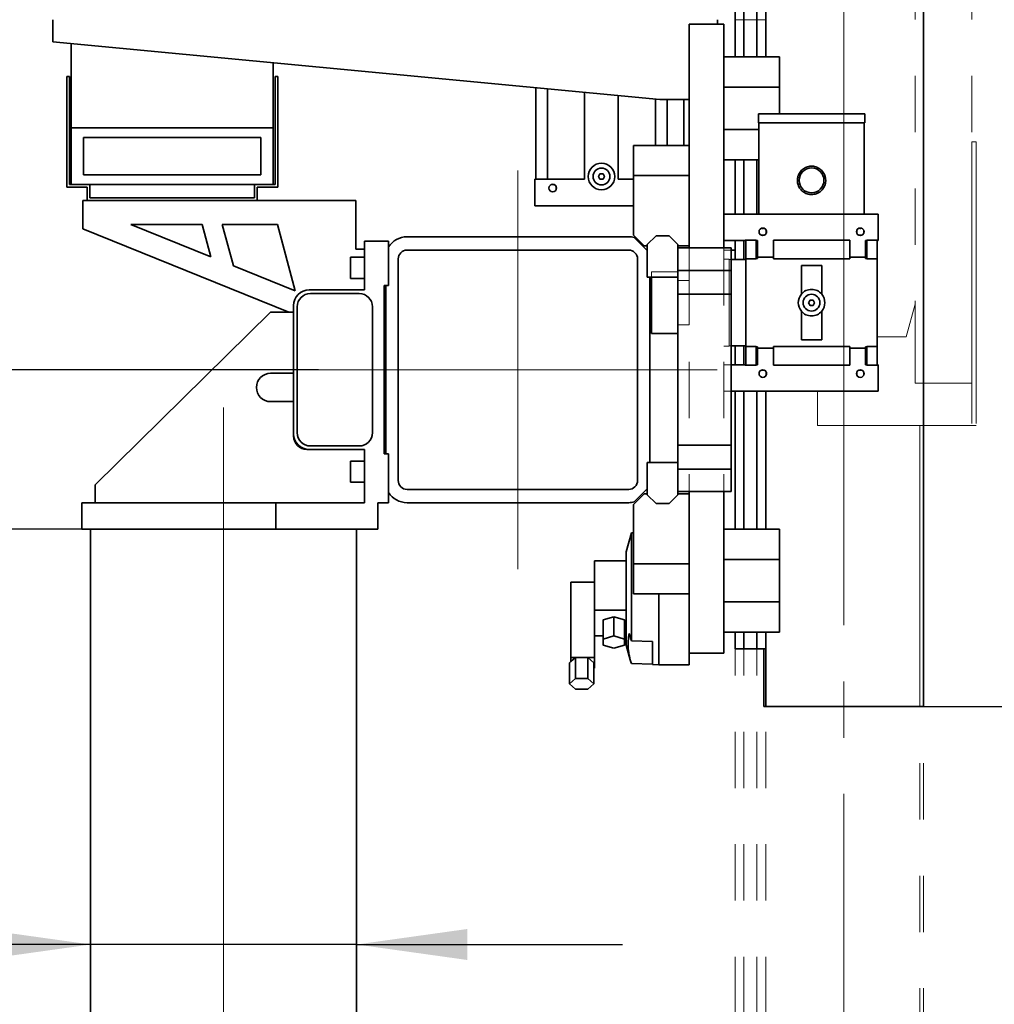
# Model space of a CAD drawing. Header units: millimetres. Extents: x 21 to 401, y 28 to 281.
# Tile 8 of 13: x 260 to 282, y 120 to 142. Entities that reach past the tile are written whole.
import ezdxf

# ---------------------------------------------------------------- set-up
doc = ezdxf.new("R2010")
doc.units = ezdxf.units.MM
for name, pattern in [('SLD-Durchgehend', [0]), ('SLD-Phantom', [12.7, 6.35, -1.27, 1.27, -1.27, 1.27, -1.27]), ('SLD-Punktstrich', [19.05, 15.24, -1.27, 1.27, -1.27])]:
    doc.linetypes.add(name, pattern=pattern)
doc.layers.add('KOPF', color=7, linetype='SLD-Durchgehend')
doc.styles.add('SLDTEXTSTYLE2', font='GIL_____.TTF')
doc.dimstyles.new('SLDDIMSTYLE0', dxfattribs={"dimtxt": 1.75, "dimasz": 2.5, "dimexe": 0, "dimexo": 0.0625, "dimgap": 0.4375, "dimtad": 1, "dimlfac": 50, "dimrnd": 1e-09, "dimzin": 12, "dimdsep": 46, "dimtxsty": 'SLDTEXTSTYLE2', "dimsah": 1, "dimcen": 0.09, "dimadec": 0, "dimazin": 3, "dimtfac": 1, "dimtofl": 0, "dimtmove": 0, "dimatfit": 3, "dimfxl": 1, "dimfrac": 2, "dimtolj": 1, "dimtzin": 12, "dimarcsym": 0})
doc.dimstyles.new('SLDDIMSTYLE3', dxfattribs={"dimtxt": 1.75, "dimasz": 2.5, "dimexe": 0, "dimexo": 0.0625, "dimgap": 0.4375, "dimtad": 1, "dimlfac": 50, "dimrnd": 1e-09, "dimzin": 12, "dimdsep": 46, "dimtxsty": 'SLDTEXTSTYLE2', "dimsah": 1, "dimcen": 0.09, "dimadec": 0, "dimazin": 3, "dimtfac": 1, "dimtmove": 0, "dimatfit": 0, "dimfxl": 1, "dimfrac": 2, "dimtolj": 1, "dimtzin": 12, "dimarcsym": 0})

# ---------------------------------------------------------------- blocks, each defined once
blk = doc.blocks.new('SW_SYMBOL_MOD_BOX')
at = {"layer": 'KOPF', "color": 0}
for p, q in [((200, 200), (200, 800)), ((200, 800), (800, 800)), ((800, 800), (800, 200)), ((200, 200), (800, 200))]:
    blk.add_line(p, q, dxfattribs=at)
blk = doc.blocks.new('_D_16')
at = {"layer": 'KOPF'}
for p, q in [((261.277, 120.977), (249.403, 120.977)), ((267.277, 120.977), (261.277, 120.977)), ((267.277, 120.977), (273.277, 120.977))]:
    blk.add_line(p, q, dxfattribs=at)
for points in [[(261.277, 120.977), (258.777, 121.327), (258.777, 120.627)], [(267.277, 120.977), (269.777, 120.627), (269.777, 121.327)]]:
    blk.add_solid(points, dxfattribs=at)
at = {"layer": 'KOPF', "xscale": 0.0023325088, "yscale": 0.0023325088, "zscale": 0.0023325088, "rotation": 360}
blk.add_blockref('SW_SYMBOL_MOD_BOX', (249.403, 121.269), dxfattribs=at)
at = {"layer": 'KOPF', "insert": (252.046, 123.31), "char_height": 1.75, "attachment_point": 1, "style": 'SLDTEXTSTYLE2'}
blk.add_mtext('300', dxfattribs=at)
blk = doc.blocks.new('_D_21')
at = {"layer": 'KOPF'}
for p, q in [((280.069, 126.348), (295.609, 126.348)), ((294.609, 126.348), (294.609, 100.348)), ((280.069, 100.348), (295.609, 100.348))]:
    blk.add_line(p, q, dxfattribs=at)
for points in [[(294.609, 126.348), (294.259, 123.848), (294.959, 123.848)], [(294.609, 100.348), (294.959, 102.848), (294.259, 102.848)]]:
    blk.add_solid(points, dxfattribs=at)
at = {"layer": 'KOPF', "char_height": 1.75, "attachment_point": 1, "rotation": 90, "style": 'SLDTEXTSTYLE2'}
for s, insert in [('stroke = sz+az', (292.277, 105.755)), ('Hub, course,', (289.34, 106.77))]:
    blk.add_mtext(s, dxfattribs=dict(at, insert=insert))
blk = doc.blocks.new('_D_22')
at = {"layer": 'KOPF'}
for p, q in [((280.069, 167.848), (295.609, 167.848)), ((294.609, 126.348), (294.609, 167.848)), ((280.069, 126.348), (295.609, 126.348))]:
    blk.add_line(p, q, dxfattribs=at)
for points in [[(294.609, 167.848), (294.259, 165.348), (294.959, 165.348)], [(294.609, 126.348), (294.959, 128.848), (294.259, 128.848)]]:
    blk.add_solid(points, dxfattribs=at)
at = {"layer": 'KOPF', "insert": (292.277, 138.106), "char_height": 1.75, "attachment_point": 1, "rotation": 90, "style": 'SLDTEXTSTYLE2'}
blk.add_mtext('Lz=C+sz+az+395', dxfattribs=at)
blk = doc.blocks.new('_D_26')
at = {"layer": 'KOPF'}
for p, q in [((243.677, 133.948), (243.677, 141.192)), ((266.417, 133.948), (242.677, 133.948)), ((243.677, 133.948), (243.677, 130.348)), ((261.077, 130.348), (242.677, 130.348)), ((243.677, 130.348), (243.677, 124.348))]:
    blk.add_line(p, q, dxfattribs=at)
for points in [[(243.677, 133.948), (244.027, 136.448), (243.327, 136.448)], [(243.677, 130.348), (243.327, 127.848), (244.027, 127.848)]]:
    blk.add_solid(points, dxfattribs=at)
at = {"layer": 'KOPF', "insert": (241.345, 137.393), "char_height": 1.75, "attachment_point": 1, "rotation": 90, "style": 'SLDTEXTSTYLE2'}
blk.add_mtext('180', dxfattribs=at)
blk = doc.blocks.new('_D_27')
at = {"layer": 'KOPF'}
for p, q in [((261.077, 130.348), (242.677, 130.348)), ((243.677, 130.348), (243.677, 110.398)), ((261.077, 110.398), (242.677, 110.398))]:
    blk.add_line(p, q, dxfattribs=at)
for points in [[(243.677, 130.348), (243.327, 127.848), (244.027, 127.848)], [(243.677, 110.398), (244.027, 112.898), (243.327, 112.898)]]:
    blk.add_solid(points, dxfattribs=at)
at = {"layer": 'KOPF', "insert": (241.345, 118.776), "char_height": 1.75, "attachment_point": 1, "rotation": 90, "style": 'SLDTEXTSTYLE2'}
blk.add_mtext('Lm', dxfattribs=at)
blk = doc.blocks.new('_D_30')
at = {"layer": 'KOPF'}
for p, q in [((266.417, 133.948), (237.677, 133.948)), ((238.677, 93.898), (238.677, 133.948)), ((256.677, 93.898), (237.677, 93.898))]:
    blk.add_line(p, q, dxfattribs=at)
for points in [[(238.677, 133.948), (238.327, 131.448), (239.027, 131.448)], [(238.677, 93.898), (239.027, 96.398), (238.327, 96.398)]]:
    blk.add_solid(points, dxfattribs=at)
at = {"layer": 'KOPF', "insert": (236.345, 102.487), "char_height": 1.75, "attachment_point": 1, "rotation": 90, "style": 'SLDTEXTSTYLE2'}
blk.add_mtext('Ls = Lm+45+780+180', dxfattribs=at)

msp = doc.modelspace()

# ---------------------------------------------------------------- linework, layer by layer
at = {"color": 7, "linetype": 'SLD-Durchgehend', "lineweight": 35}
for p, q in [((276.31106, 141.00799), (276.31106, 165.10149)), ((276.50906, 141.00799), (276.50906, 165.18655)), ((276.01506, 141.00799), (276.01506, 164.93297)), ((275.81706, 141.00799), (275.81706, 164.78692)), ((280.06906, 158.688), (280.06906, 126.348)), ((260.42306, 141.848), (260.42306, 141.348)), ((275.42306, 141.748), (275.42306, 141.848)), ((274.78306, 141.748), (275.56306, 141.748)), ((274.78306, 141.748), (274.78306, 136.698)), ((275.56306, 141.748), (275.56306, 136.698)), ((260.42306, 141.348), (274.12306, 140.048)), ((260.83706, 141.30871), (260.83706, 139.408)), ((276.82306, 141.00799), (275.56306, 141.00799)), ((276.82306, 141.00799), (276.82306, 140.32848)), ((265.39706, 140.87601), (265.39706, 139.408)), ((260.73706, 140.568), (260.73706, 138.068)), ((260.73706, 140.568), (260.79706, 140.568)), ((260.79706, 138.128), (260.79706, 140.568)), ((265.43706, 140.568), (265.43706, 138.128)), ((265.43706, 140.568), (265.49706, 140.568)), ((265.49706, 138.068), (265.49706, 140.568)), ((271.32306, 138.248), (271.32306, 140.31369)), ((271.58306, 138.248), (271.58306, 140.28902)), ((276.82306, 140.32848), (275.56306, 140.32848)), ((276.82306, 140.32848), (276.82306, 139.7214)), ((272.42306, 138.248), (272.42306, 140.20931)), ((273.18306, 140.13719), (273.18306, 138.248)), ((274.02306, 140.05748), (274.02306, 139.008)), ((274.12306, 140.048), (274.78306, 140.048)), ((274.28306, 139.008), (274.28306, 140.048)), ((274.66306, 140.048), (274.66306, 139.008)), ((276.34306, 139.7214), (276.34306, 139.5214)), ((278.74306, 139.7214), (276.34306, 139.7214)), ((278.74306, 139.5214), (278.74306, 139.7214)), ((260.83706, 139.408), (265.39706, 139.408)), ((260.83706, 138.128), (260.83706, 139.408)), ((265.39706, 139.408), (265.39706, 138.128)), ((276.35306, 139.36751), (275.56306, 139.36751)), ((276.34306, 139.5214), (278.74306, 139.5214)), ((276.35306, 139.5214), (276.35306, 137.4614)), ((278.73306, 137.4614), (278.73306, 139.5214)), ((261.11706, 139.188), (265.11706, 139.188)), ((261.11706, 138.348), (261.11706, 139.188)), ((265.11706, 139.188), (265.11706, 138.348)), ((273.52306, 139.008), (273.52306, 138.32848)), ((273.52306, 139.008), (274.78306, 139.008)), ((276.35306, 138.688), (275.56306, 138.688)), ((275.81706, 137.4614), (275.81706, 138.688)), ((276.01506, 137.4614), (276.01506, 138.688)), ((276.31106, 137.4614), (276.31106, 138.688)), ((265.11706, 138.348), (261.11706, 138.348)), ((271.30306, 138.248), (271.30306, 137.648)), ((271.30306, 138.248), (272.42306, 138.248)), ((272.76842, 138.368), (272.73378, 138.308)), ((272.73378, 138.308), (272.76842, 138.248)), ((272.8377, 138.368), (272.76842, 138.368)), ((272.76842, 138.248), (272.8377, 138.248)), ((272.87235, 138.308), (272.8377, 138.368)), ((272.8377, 138.248), (272.87235, 138.308)), ((273.18306, 138.248), (273.52306, 138.248)), ((273.52306, 138.32848), (273.52306, 136.988)), ((273.52306, 138.32848), (274.78306, 138.32848)), ((260.73706, 138.068), (261.19706, 138.068)), ((261.25706, 138.128), (260.79706, 138.128)), ((261.19706, 138.068), (261.19706, 137.768)), ((261.25706, 137.828), (261.25706, 138.128)), ((264.97706, 138.128), (261.25706, 138.128)), ((264.97706, 138.128), (264.97706, 137.828)), ((265.43706, 138.128), (264.97706, 138.128)), ((265.03706, 138.068), (265.49706, 138.068)), ((265.03706, 137.768), (265.03706, 138.068)), ((271.67434, 138.128), (271.73179, 138.128)), ((271.78306, 138.07672), (271.78306, 138.01927)), ((264.97706, 137.828), (261.25706, 137.828)), ((261.09706, 137.128), (261.09706, 137.768)), ((261.09706, 137.768), (261.19706, 137.768)), ((261.19706, 137.768), (265.03706, 137.768)), ((265.03706, 137.768), (267.25706, 137.768)), ((267.25706, 137.768), (267.25706, 136.668)), ((273.52306, 137.648), (271.30306, 137.648)), ((275.56306, 136.8614), (275.56306, 137.4614)), ((275.56306, 137.4614), (279.04306, 137.4614)), ((279.04306, 136.8714), (279.04306, 137.4614)), ((265.75023, 135.248), (261.09706, 137.128)), ((263.98663, 136.4998), (262.18429, 137.228)), ((262.18429, 137.228), (263.79151, 137.228)), ((263.79151, 137.228), (263.98663, 136.4998)), ((264.49746, 136.29341), (264.24704, 137.228)), ((264.24704, 137.228), (265.48937, 137.228)), ((265.48937, 137.228), (265.89061, 135.73054)), ((273.41706, 136.948), (268.41706, 136.948)), ((273.76306, 136.748), (273.52306, 136.988)), ((273.54325, 136.93181), (273.83706, 136.638)), ((273.83706, 136.772), (274.03506, 136.97)), ((274.03506, 136.97), (274.33106, 136.97)), ((274.33106, 136.97), (274.52906, 136.772)), ((276.47179, 136.9814), (276.41434, 136.9814)), ((276.52306, 137.09012), (276.52306, 137.03267)), ((278.56306, 137.03267), (278.56306, 137.09012)), ((278.67179, 136.9814), (278.61434, 136.9814)), ((267.25706, 136.668), (267.45706, 136.668)), ((267.45706, 136.848), (267.45706, 135.748)), ((267.99706, 136.848), (267.45706, 136.848)), ((267.99706, 136.71929), (267.99706, 136.848)), ((267.99706, 135.848), (267.99706, 136.71929)), ((273.76306, 136.748), (273.83706, 136.748)), ((273.83706, 136.638), (273.83706, 136.772)), ((274.52906, 136.772), (274.52906, 136.038)), ((274.52906, 136.748), (274.78306, 136.748)), ((275.72906, 136.698), (274.52906, 136.698)), ((275.56306, 136.8614), (276.04306, 136.8614)), ((275.72906, 136.698), (275.72906, 136.19034)), ((275.81706, 136.4364), (275.81706, 136.8614)), ((276.01506, 136.4364), (276.01506, 136.8614)), ((276.29306, 136.8714), (276.04306, 136.8714)), ((276.04306, 136.8614), (276.04306, 136.8714)), ((276.04306, 136.8614), (276.06306, 136.8614)), ((276.06306, 136.8614), (276.06306, 136.4514)), ((276.29306, 136.8614), (276.29306, 136.8714)), ((276.29306, 136.8614), (276.32306, 136.8614)), ((276.29306, 136.8614), (276.29306, 136.4614)), ((276.32306, 136.4914), (276.32306, 136.8614)), ((278.40306, 136.8714), (276.68306, 136.8714)), ((276.68306, 136.4914), (276.68306, 136.8714)), ((278.40306, 136.4914), (278.40306, 136.8714)), ((278.79306, 136.8614), (278.76306, 136.8614)), ((278.76306, 136.4914), (278.76306, 136.8614)), ((278.79306, 136.8714), (279.04306, 136.8714)), ((278.79306, 136.8614), (278.79306, 136.8714)), ((278.79306, 136.8614), (278.79306, 136.4614)), ((279.02306, 136.8614), (279.04306, 136.8614)), ((279.02306, 136.8614), (279.02306, 136.4514)), ((279.04306, 136.8714), (279.04306, 136.8614)), ((267.45706, 136.488), (267.13706, 136.488)), ((267.13706, 136.008), (267.13706, 136.488)), ((268.21706, 136.448), (268.21706, 131.448)), ((273.41706, 136.648), (268.41706, 136.648)), ((273.61706, 131.448), (273.61706, 136.448)), ((273.83706, 136.638), (273.83706, 136.038)), ((275.81706, 136.648), (275.72906, 136.648)), ((276.06306, 136.4364), (275.72906, 136.4364)), ((276.29306, 136.4514), (276.06306, 136.4514)), ((276.06306, 136.4514), (276.06306, 134.4714)), ((276.29306, 136.4614), (276.32306, 136.4614)), ((276.29306, 136.4514), (276.29306, 136.4614)), ((276.68306, 136.4914), (276.32306, 136.4914)), ((276.32306, 136.4614), (276.32306, 136.4914)), ((276.68306, 136.4514), (276.68306, 136.4914)), ((278.40306, 136.4514), (276.68306, 136.4514)), ((278.76306, 136.4914), (278.40306, 136.4914)), ((278.40306, 136.4514), (278.40306, 136.4914)), ((278.76306, 136.4914), (278.76306, 136.4614)), ((278.79306, 136.4614), (278.76306, 136.4614)), ((278.79306, 136.4614), (278.79306, 136.4514)), ((278.79306, 136.4514), (279.02306, 136.4514)), ((279.02306, 134.4714), (279.02306, 136.4514)), ((265.89061, 135.73054), (264.49746, 136.29341)), ((277.31306, 136.3014), (277.77306, 136.3014)), ((277.31306, 135.65401), (277.31306, 136.3014)), ((277.77306, 136.3014), (277.77306, 135.65401)), ((267.13706, 136.008), (267.45706, 136.008)), ((273.83706, 136.038), (273.89706, 136.038)), ((273.89706, 136.038), (273.89706, 131.858)), ((274.52906, 136.038), (273.89706, 136.038)), ((273.93306, 136.038), (273.93306, 134.76477)), ((275.72906, 136.19034), (274.52906, 136.19034)), ((274.52906, 136.038), (274.52906, 135.65034)), ((275.72906, 136.19034), (275.72906, 135.65034)), ((267.89706, 135.848), (267.93706, 135.848)), ((267.89706, 132.048), (267.89706, 135.848)), ((267.93706, 132.048), (267.93706, 135.848)), ((267.93706, 135.848), (267.99706, 135.848)), ((267.45706, 135.748), (266.20706, 135.748)), ((267.33706, 135.668), (266.23706, 135.668)), ((275.72906, 135.65034), (274.52906, 135.65034)), ((274.52906, 135.65034), (274.52906, 132.24565)), ((275.72906, 135.65034), (275.72906, 132.24565)), ((265.85706, 135.398), (265.85706, 132.498)), ((265.93706, 135.368), (265.93706, 132.528)), ((267.63706, 132.528), (267.63706, 135.368)), ((277.50842, 135.5214), (277.47378, 135.4614)), ((277.47378, 135.4614), (277.50842, 135.4014)), ((277.5777, 135.5214), (277.50842, 135.5214)), ((277.50842, 135.4014), (277.5777, 135.4014)), ((277.61234, 135.4614), (277.5777, 135.5214)), ((277.5777, 135.4014), (277.61234, 135.4614)), ((265.33706, 135.248), (261.37706, 131.348)), ((265.85706, 135.248), (265.33706, 135.248)), ((277.31306, 134.6214), (277.31306, 135.26878)), ((277.77306, 135.26878), (277.77306, 134.6214)), ((273.93306, 134.76477), (274.52906, 134.76477)), ((275.72906, 134.4864), (276.06306, 134.4864)), ((275.81706, 134.0614), (275.81706, 134.4864)), ((276.01506, 134.0614), (276.01506, 134.4864)), ((276.06306, 134.4714), (276.29306, 134.4714)), ((276.06306, 134.4714), (276.06306, 134.0614)), ((276.29306, 134.4614), (276.29306, 134.4714)), ((276.29306, 134.4614), (276.32306, 134.4614)), ((276.29306, 134.4614), (276.29306, 134.0614)), ((276.32306, 134.4314), (276.32306, 134.4614)), ((276.68306, 134.4714), (278.40306, 134.4714)), ((276.68306, 134.4314), (276.68306, 134.4714)), ((277.77306, 134.6214), (277.31306, 134.6214)), ((278.40306, 134.4314), (278.40306, 134.4714)), ((278.79306, 134.4614), (278.76306, 134.4614)), ((278.76306, 134.4614), (278.76306, 134.4314)), ((279.02306, 134.4714), (278.79306, 134.4714)), ((278.79306, 134.4714), (278.79306, 134.4614)), ((278.79306, 134.4614), (278.79306, 134.0614)), ((279.02306, 134.4714), (279.02306, 134.0614)), ((276.32306, 134.0614), (276.32306, 134.4314)), ((276.32306, 134.4314), (276.68306, 134.4314)), ((276.68306, 134.0514), (276.68306, 134.4314)), ((278.40306, 134.0514), (278.40306, 134.4314)), ((278.40306, 134.4314), (278.76306, 134.4314)), ((278.76306, 134.0614), (278.76306, 134.4314)), ((275.72906, 134.0614), (276.04306, 134.0614)), ((276.04306, 134.0514), (276.04306, 134.0614)), ((276.06306, 134.0614), (276.04306, 134.0614)), ((276.29306, 134.0514), (276.04306, 134.0514)), ((276.29306, 134.0514), (276.29306, 134.0614)), ((276.29306, 134.0614), (276.32306, 134.0614)), ((278.40306, 134.0514), (276.68306, 134.0514)), ((278.79306, 134.0614), (278.76306, 134.0614)), ((278.79306, 134.0514), (278.79306, 134.0614)), ((278.79306, 134.0514), (279.04306, 134.0514)), ((279.04306, 134.0614), (279.02306, 134.0614)), ((279.04306, 134.0614), (279.04306, 134.0514)), ((279.04306, 133.4614), (279.04306, 134.0514)), ((265.33706, 133.868), (265.85706, 133.868)), ((276.41434, 133.9414), (276.47179, 133.9414)), ((276.52306, 133.89012), (276.52306, 133.83267)), ((278.56306, 133.83267), (278.56306, 133.89012)), ((278.61434, 133.9414), (278.67179, 133.9414)), ((275.72906, 133.4614), (279.04306, 133.4614)), ((275.81706, 130.348), (275.81706, 133.4614)), ((276.01506, 130.348), (276.01506, 133.4614)), ((276.31106, 130.348), (276.31106, 133.4614)), ((276.50906, 130.348), (276.50906, 133.4614)), ((265.85706, 133.228), (265.33706, 133.228)), ((265.85706, 132.448), (265.85706, 132.498)), ((266.23706, 132.228), (267.33706, 132.228)), ((275.72906, 132.24565), (274.52906, 132.24565)), ((274.52906, 132.24565), (274.52906, 131.858)), ((275.72906, 132.24565), (275.72906, 131.70565)), ((266.20706, 132.148), (266.15706, 132.148)), ((266.20706, 132.148), (267.45706, 132.148)), ((267.45706, 132.148), (267.45706, 130.948)), ((267.93706, 132.048), (267.89706, 132.048)), ((267.99706, 132.048), (267.93706, 132.048)), ((267.99706, 131.1767), (267.99706, 132.048)), ((267.45706, 131.888), (267.13706, 131.888)), ((267.13706, 131.408), (267.13706, 131.888)), ((273.89706, 131.858), (273.83706, 131.858)), ((273.83706, 131.858), (273.83706, 131.258)), ((274.52906, 131.858), (273.89706, 131.858)), ((274.52906, 131.124), (274.52906, 131.858)), ((275.72906, 131.70565), (274.52906, 131.70565)), ((275.72906, 131.70565), (275.72906, 131.198)), ((261.37706, 131.348), (261.37706, 130.948)), ((267.13706, 131.408), (267.45706, 131.408)), ((267.99706, 130.948), (267.99706, 131.1767)), ((268.41706, 131.248), (273.41706, 131.248)), ((273.52306, 130.908), (273.76306, 131.148)), ((273.83706, 131.258), (273.54325, 130.96418)), ((273.76306, 131.148), (273.83706, 131.148)), ((273.83706, 131.258), (273.83706, 131.124)), ((273.83706, 131.124), (274.03506, 130.926)), ((274.33106, 130.926), (274.52906, 131.124)), ((275.72906, 131.198), (274.52906, 131.198)), ((274.52906, 131.148), (274.78306, 131.148)), ((274.78306, 131.198), (274.78306, 127.548)), ((275.56306, 131.198), (275.56306, 127.548)), ((261.07706, 130.348), (261.07706, 130.948)), ((261.07706, 130.948), (265.45706, 130.948)), ((267.45706, 130.948), (265.45706, 130.948)), ((265.45706, 130.348), (265.45706, 130.948)), ((267.75706, 130.948), (267.99706, 130.948)), ((267.75706, 130.348), (267.75706, 130.948)), ((268.41706, 130.948), (273.41706, 130.948)), ((273.52306, 129.56751), (273.52306, 130.908)), ((274.03506, 130.926), (274.33106, 130.926)), ((265.45706, 130.348), (261.07706, 130.348)), ((261.27706, 130.348), (261.27706, 110.398)), ((265.45706, 130.348), (267.75706, 130.348)), ((267.27706, 130.348), (267.27706, 110.398)), ((273.47724, 130.26631), (273.36306, 129.8402)), ((273.52306, 130.26791), (273.47724, 130.26631)), ((273.47724, 127.83319), (273.47724, 130.26631)), ((276.82306, 130.348), (275.56306, 130.348)), ((276.82306, 130.348), (276.82306, 129.66848)), ((273.36306, 128.2619), (273.36306, 129.8402)), ((272.64306, 129.63225), (273.36306, 129.63225)), ((272.64306, 128.52374), (272.64306, 129.63225)), ((273.52306, 129.56751), (274.78306, 129.56751)), ((273.52306, 128.888), (273.52306, 129.56751)), ((276.82306, 129.66848), (275.56306, 129.66848)), ((276.82306, 129.66848), (276.82306, 128.70751)), ((272.11306, 127.4558), (272.11306, 129.15148)), ((272.11306, 129.15148), (272.64306, 129.15148)), ((273.52306, 128.888), (274.78306, 128.888)), ((274.09826, 128.038), (274.09826, 128.888)), ((276.82306, 128.70751), (275.56306, 128.70751)), ((276.82306, 128.70751), (276.82306, 128.028)), ((272.64306, 128.52374), (273.36306, 128.52374)), ((272.64306, 128.35474), (272.64306, 128.52374)), ((272.64306, 127.4558), (272.64306, 128.35474)), ((273.08306, 128.3723), (272.84306, 128.30302)), ((272.84306, 127.87001), (272.84306, 128.30302)), ((273.08306, 127.93929), (273.08306, 128.3723)), ((273.32306, 128.30302), (273.08306, 128.3723)), ((273.32306, 127.87001), (273.32306, 128.30302)), ((273.36306, 127.7358), (273.36306, 128.2619)), ((273.42946, 127.99877), (273.47724, 127.83319)), ((274.09826, 127.288), (274.09826, 128.038)), ((276.82306, 128.028), (275.56306, 128.028)), ((275.81706, 127.648), (275.81706, 128.028)), ((276.01506, 127.648), (276.01506, 128.028)), ((276.31106, 127.648), (276.31106, 128.028)), ((276.50906, 127.648), (276.50906, 128.028)), ((272.64306, 127.94374), (272.84306, 127.94374)), ((273.08306, 127.93929), (272.84306, 127.87001)), ((272.84306, 127.87001), (272.84306, 127.73144)), ((273.32306, 127.87001), (273.08306, 127.93929)), ((273.32306, 127.94374), (273.36306, 127.94374)), ((273.32306, 127.73144), (273.32306, 127.87001)), ((273.47724, 127.83319), (273.95306, 127.81791)), ((273.95306, 127.81791), (273.95306, 127.29307)), ((272.84306, 127.73144), (273.08306, 127.66216)), ((273.08306, 127.66216), (273.32306, 127.73144)), ((273.36306, 127.7358), (273.45255, 127.40184)), ((274.78306, 127.288), (274.78306, 127.548)), ((274.78306, 127.548), (275.56306, 127.548)), ((275.81706, 127.648), (276.01506, 127.648)), ((276.31106, 127.648), (276.01506, 127.648)), ((276.50906, 127.648), (276.31106, 127.648)), ((276.46906, 127.648), (276.46906, 126.348)), ((276.50906, 127.648), (276.50906, 126.348)), ((272.11306, 127.36523), (272.07793, 127.3348)), ((272.07793, 126.86195), (272.07793, 127.3348)), ((272.11306, 127.4558), (272.64306, 127.4558)), ((272.11306, 127.36523), (272.11306, 127.4558)), ((272.2165, 127.4548), (272.11306, 127.36523)), ((272.2165, 126.98195), (272.2165, 127.4548)), ((272.49363, 127.4548), (272.2165, 127.4548)), ((272.49363, 126.98195), (272.49363, 127.4548)), ((272.63219, 127.3348), (272.49363, 127.4548)), ((272.63219, 126.86195), (272.63219, 127.3348)), ((272.64306, 127.2138), (272.64306, 127.4558)), ((272.63219, 127.2138), (272.64306, 127.2138)), ((273.95306, 127.303), (273.47724, 127.31708)), ((273.95306, 127.29307), (274.09826, 127.288)), ((274.09826, 127.288), (274.78306, 127.288)), ((272.2165, 126.98195), (272.07793, 126.86195)), ((272.49363, 126.98195), (272.2165, 126.98195)), ((272.63219, 126.86195), (272.49363, 126.98195)), ((272.07793, 126.86195), (272.2165, 126.74195)), ((272.2165, 126.74195), (272.49363, 126.74195)), ((272.49363, 126.74195), (272.63219, 126.86195)), ((276.46906, 126.348), (276.50906, 126.348)), ((276.50906, 126.348), (279.98906, 126.348)), ((279.98906, 126.348), (280.06906, 126.348))]:
    msp.add_line(p, q, dxfattribs=at)
at = {"color": 7, "linetype": 'SLD-Phantom', "lineweight": 18}
for p, q in [((279.87906, 148.2), (279.87906, 133.648)), ((281.15906, 148.2), (281.15906, 139.088)), ((260.42306, 141.848), (260.42306, 141.348)), ((275.42306, 141.748), (275.42306, 141.848)), ((275.81706, 141.00799), (275.81706, 141.8478)), ((275.81706, 141.8478), (276.01506, 141.8478)), ((276.01506, 141.00799), (276.01506, 141.8478)), ((276.31106, 141.8478), (276.01506, 141.8478)), ((276.31106, 141.00799), (276.31106, 141.8478)), ((276.50906, 141.8478), (276.31106, 141.8478)), ((276.46906, 141.848), (276.46906, 141.8478)), ((276.50906, 141.848), (276.50906, 141.8478)), ((276.50906, 141.00799), (276.50906, 141.8478)), ((274.78306, 141.748), (275.56306, 141.748)), ((274.78306, 141.748), (274.78306, 127.548)), ((275.56306, 141.748), (275.56306, 127.548)), ((260.42306, 141.348), (274.12306, 140.048)), ((260.83706, 141.30871), (260.83706, 139.408)), ((276.82306, 141.00799), (275.56306, 141.00799)), ((276.82306, 141.00799), (276.82306, 140.32848)), ((265.39706, 140.87601), (265.39706, 139.408)), ((271.32306, 138.248), (271.32306, 140.31369)), ((271.58306, 138.248), (271.58306, 140.28902)), ((276.82306, 140.32848), (275.56306, 140.32848)), ((276.82306, 140.32848), (276.82306, 139.7214)), ((272.42306, 138.248), (272.42306, 140.20931)), ((273.18306, 140.13719), (273.18306, 138.248)), ((274.02306, 140.05748), (274.02306, 139.008)), ((274.12306, 140.048), (274.78306, 140.048)), ((274.28306, 139.008), (274.28306, 140.048)), ((274.66306, 140.048), (274.66306, 139.008)), ((276.34306, 139.7214), (276.34306, 139.5214)), ((278.74306, 139.7214), (276.34306, 139.7214)), ((278.74306, 139.5214), (278.74306, 139.7214)), ((260.83706, 138.128), (260.83706, 139.408)), ((260.83706, 139.408), (265.39706, 139.408)), ((265.39706, 139.408), (265.39706, 138.128)), ((276.35306, 139.36751), (275.56306, 139.36751)), ((276.34306, 139.5214), (278.74306, 139.5214)), ((276.35306, 139.5214), (276.35306, 137.4614)), ((278.73306, 137.4614), (278.73306, 139.5214)), ((261.11706, 139.188), (265.11706, 139.188)), ((261.11706, 138.348), (261.11706, 139.188)), ((265.11706, 139.188), (265.11706, 138.348)), ((273.52306, 139.008), (274.78306, 139.008)), ((273.52306, 139.008), (273.52306, 138.32848)), ((281.15906, 139.088), (281.15906, 132.688)), ((281.25906, 139.088), (281.15906, 139.088)), ((281.25906, 139.088), (281.25906, 132.688)), ((276.35306, 138.688), (275.56306, 138.688)), ((275.81706, 137.4614), (275.81706, 138.688)), ((276.01506, 137.4614), (276.01506, 138.688)), ((276.31106, 137.4614), (276.31106, 138.688)), ((265.11706, 138.348), (261.11706, 138.348)), ((271.30306, 138.248), (271.30306, 137.648)), ((271.30306, 138.248), (272.42306, 138.248)), ((272.76842, 138.368), (272.73378, 138.308)), ((272.73378, 138.308), (272.76842, 138.248)), ((272.8377, 138.368), (272.76842, 138.368)), ((272.76842, 138.248), (272.8377, 138.248)), ((272.87235, 138.308), (272.8377, 138.368)), ((272.8377, 138.248), (272.87235, 138.308)), ((273.18306, 138.248), (273.52306, 138.248)), ((273.52306, 138.32848), (274.78306, 138.32848)), ((273.52306, 138.32848), (273.52306, 136.988)), ((265.39706, 138.128), (260.83706, 138.128)), ((271.67434, 138.128), (271.73179, 138.128)), ((271.78306, 138.07672), (271.78306, 138.01927)), ((273.52306, 137.648), (271.30306, 137.648)), ((275.56306, 136.8614), (275.56306, 137.4614)), ((275.56306, 137.4614), (279.04306, 137.4614)), ((279.04306, 136.8714), (279.04306, 137.4614)), ((273.76306, 136.748), (273.52306, 136.988)), ((274.03506, 136.97), (273.83706, 136.772)), ((274.33106, 136.97), (274.03506, 136.97)), ((274.52906, 136.772), (274.33106, 136.97)), ((276.47179, 136.9814), (276.41434, 136.9814)), ((276.52306, 137.09012), (276.52306, 137.03267)), ((278.56306, 137.03267), (278.56306, 137.09012)), ((278.67179, 136.9814), (278.61434, 136.9814)), ((273.76306, 136.748), (273.83706, 136.748)), ((273.83706, 136.772), (273.83706, 136.748)), ((274.52906, 136.748), (274.52906, 136.772)), ((274.52906, 136.748), (274.78306, 136.748)), ((275.56306, 136.8614), (276.04306, 136.8614)), ((275.81706, 136.4364), (275.81706, 136.8614)), ((276.01506, 136.4364), (276.01506, 136.8614)), ((276.29306, 136.8714), (276.04306, 136.8714)), ((276.04306, 136.8614), (276.04306, 136.8714)), ((276.04306, 136.8614), (276.06306, 136.8614)), ((276.06306, 136.8614), (276.06306, 136.4514)), ((276.29306, 136.8614), (276.29306, 136.8714)), ((276.29306, 136.8614), (276.32306, 136.8614)), ((276.29306, 136.8614), (276.29306, 136.4614)), ((276.32306, 136.4914), (276.32306, 136.8614)), ((278.40306, 136.8714), (276.68306, 136.8714)), ((276.68306, 136.4914), (276.68306, 136.8714)), ((278.40306, 136.4914), (278.40306, 136.8714)), ((278.76306, 136.4914), (278.76306, 136.8614)), ((278.79306, 136.8614), (278.76306, 136.8614)), ((278.79306, 136.8714), (279.04306, 136.8714)), ((278.79306, 136.8614), (278.79306, 136.8714)), ((278.79306, 136.8614), (278.79306, 136.4614)), ((279.02306, 136.8614), (279.04306, 136.8614)), ((279.02306, 136.8614), (279.02306, 136.4514)), ((279.04306, 136.8714), (279.04306, 136.8614)), ((275.81706, 136.648), (275.56306, 136.648)), ((275.68306, 136.4414), (275.56306, 136.4414)), ((275.68306, 134.4814), (275.68306, 136.4414)), ((276.06306, 136.4364), (275.68306, 136.4364)), ((276.06306, 136.4514), (276.06306, 134.4714)), ((276.29306, 136.4514), (276.06306, 136.4514)), ((276.29306, 136.4614), (276.32306, 136.4614)), ((276.29306, 136.4514), (276.29306, 136.4614)), ((276.68306, 136.4914), (276.32306, 136.4914)), ((276.32306, 136.4614), (276.32306, 136.4914)), ((276.68306, 136.4514), (276.68306, 136.4914)), ((278.40306, 136.4514), (276.68306, 136.4514)), ((278.76306, 136.4914), (278.40306, 136.4914)), ((278.40306, 136.4514), (278.40306, 136.4914)), ((278.76306, 136.4914), (278.76306, 136.4614)), ((278.79306, 136.4614), (278.76306, 136.4614)), ((278.79306, 136.4614), (278.79306, 136.4514)), ((278.79306, 136.4514), (279.02306, 136.4514)), ((279.02306, 134.4714), (279.02306, 136.4514)), ((277.31306, 136.3014), (277.77306, 136.3014)), ((277.31306, 135.65401), (277.31306, 136.3014)), ((277.77306, 136.3014), (277.77306, 135.65401)), ((274.53306, 136.15802), (273.93306, 136.15802)), ((273.93306, 136.15802), (273.93306, 134.76477)), ((274.53306, 136.15802), (274.53306, 134.76477)), ((274.78304, 135.9614), (274.53306, 135.9614)), ((274.78304, 134.9614), (274.78304, 135.9614)), ((274.78306, 135.96139), (274.78304, 135.96139)), ((277.50842, 135.5214), (277.47378, 135.4614)), ((277.47378, 135.4614), (277.50842, 135.4014)), ((277.5777, 135.5214), (277.50842, 135.5214)), ((277.50842, 135.4014), (277.5777, 135.4014)), ((277.61234, 135.4614), (277.5777, 135.5214)), ((277.5777, 135.4014), (277.61234, 135.4614)), ((279.87906, 135.43059), (279.68009, 134.688)), ((277.31306, 134.6214), (277.31306, 135.26878)), ((277.77306, 135.26878), (277.77306, 134.6214)), ((274.53306, 134.9614), (274.78304, 134.9614)), ((274.78304, 134.96141), (274.78306, 134.96141)), ((273.93306, 134.76477), (274.53306, 134.76477)), ((279.68009, 134.688), (279.02306, 134.688)), ((275.56306, 134.4814), (275.68306, 134.4814)), ((275.68306, 134.4864), (276.06306, 134.4864)), ((275.81706, 134.0614), (275.81706, 134.4864)), ((276.01506, 134.0614), (276.01506, 134.4864)), ((276.06306, 134.4714), (276.29306, 134.4714)), ((276.06306, 134.4714), (276.06306, 134.0614)), ((276.29306, 134.4614), (276.29306, 134.4714)), ((276.29306, 134.4614), (276.32306, 134.4614)), ((276.29306, 134.4614), (276.29306, 134.0614)), ((276.32306, 134.4314), (276.32306, 134.4614)), ((276.68306, 134.4714), (278.40306, 134.4714)), ((276.68306, 134.4314), (276.68306, 134.4714)), ((277.77306, 134.6214), (277.31306, 134.6214)), ((278.40306, 134.4314), (278.40306, 134.4714)), ((278.79306, 134.4614), (278.76306, 134.4614)), ((278.76306, 134.4614), (278.76306, 134.4314)), ((279.02306, 134.4714), (278.79306, 134.4714)), ((278.79306, 134.4714), (278.79306, 134.4614)), ((278.79306, 134.4614), (278.79306, 134.0614)), ((279.02306, 134.4714), (279.02306, 134.0614)), ((276.32306, 134.4314), (276.68306, 134.4314)), ((276.32306, 134.0614), (276.32306, 134.4314)), ((276.68306, 134.0514), (276.68306, 134.4314)), ((278.40306, 134.0514), (278.40306, 134.4314)), ((278.40306, 134.4314), (278.76306, 134.4314)), ((278.76306, 134.0614), (278.76306, 134.4314)), ((275.56306, 133.4614), (275.56306, 134.0614)), ((275.56306, 134.0614), (276.04306, 134.0614)), ((276.04306, 134.0514), (276.04306, 134.0614)), ((276.06306, 134.0614), (276.04306, 134.0614)), ((276.29306, 134.0514), (276.04306, 134.0514)), ((276.29306, 134.0614), (276.32306, 134.0614)), ((276.29306, 134.0514), (276.29306, 134.0614)), ((278.40306, 134.0514), (276.68306, 134.0514)), ((278.79306, 134.0614), (278.76306, 134.0614)), ((278.79306, 134.0514), (278.79306, 134.0614)), ((278.79306, 134.0514), (279.04306, 134.0514)), ((279.04306, 134.0614), (279.02306, 134.0614)), ((279.04306, 134.0614), (279.04306, 134.0514)), ((279.04306, 133.4614), (279.04306, 134.0514)), ((276.41434, 133.9414), (276.47179, 133.9414)), ((276.52306, 133.89012), (276.52306, 133.83267)), ((278.56306, 133.83267), (278.56306, 133.89012)), ((278.61434, 133.9414), (278.67179, 133.9414)), ((281.15906, 133.648), (279.87906, 133.648)), ((275.56306, 133.4614), (279.04306, 133.4614)), ((275.81706, 130.348), (275.81706, 133.4614)), ((276.01506, 130.348), (276.01506, 133.4614)), ((276.31106, 130.348), (276.31106, 133.4614)), ((276.50906, 130.348), (276.50906, 133.4614)), ((277.67906, 133.4614), (277.67906, 132.688)), ((281.15906, 132.688), (277.67906, 132.688)), ((280.06906, 132.688), (280.06906, 100.348)), ((281.25906, 132.688), (281.15906, 132.688)), ((273.52306, 130.908), (273.76306, 131.148)), ((273.76306, 131.148), (273.83706, 131.148)), ((273.83706, 131.148), (273.83706, 131.124)), ((273.83706, 131.124), (274.03506, 130.926)), ((274.33106, 130.926), (274.52906, 131.124)), ((274.52906, 131.124), (274.52906, 131.148)), ((274.52906, 131.148), (274.78306, 131.148)), ((273.52306, 129.56751), (273.52306, 130.908)), ((274.03506, 130.926), (274.33106, 130.926)), ((276.82306, 130.348), (275.56306, 130.348)), ((276.82306, 130.348), (276.82306, 129.66848)), ((273.52306, 129.56751), (274.78306, 129.56751)), ((273.52306, 128.888), (273.52306, 129.56751)), ((276.82306, 129.66848), (275.56306, 129.66848)), ((276.82306, 129.66848), (276.82306, 128.70751)), ((273.52306, 128.888), (274.78306, 128.888)), ((276.82306, 128.70751), (275.56306, 128.70751)), ((276.82306, 128.70751), (276.82306, 128.028)), ((276.82306, 128.028), (275.56306, 128.028)), ((275.81706, 101.648), (275.81706, 128.028)), ((276.01506, 101.648), (276.01506, 128.028)), ((276.31106, 101.648), (276.31106, 128.028)), ((276.50906, 101.648), (276.50906, 128.028)), ((274.78306, 127.548), (275.56306, 127.548))]:
    msp.add_line(p, q, dxfattribs=at)
at = {"color": 8, "linetype": 'SLD-Phantom', "lineweight": 18}
msp.add_line((279.98906, 132.688), (279.98906, 100.348), dxfattribs=at)
at = {"color": 7, "linetype": 'SLD-Durchgehend', "lineweight": 35}
for centre, radius in [((272.80306, 138.308), 0.3), ((272.80306, 138.308), 0.19), ((277.54306, 138.2214), 0.28), ((271.70306, 138.048), 0.085), ((276.44306, 137.0614), 0.085), ((278.64306, 137.0614), 0.085), ((277.54306, 135.4614), 0.19), ((276.44306, 133.8614), 0.085), ((278.64306, 133.8614), 0.085)]:
    msp.add_circle(centre, radius, dxfattribs=at)
at = {"color": 7, "linetype": 'SLD-Phantom', "lineweight": 18}
for centre, radius in [((272.80306, 138.308), 0.3), ((272.80306, 138.308), 0.19), ((277.54306, 138.2214), 0.28), ((271.70306, 138.048), 0.085), ((276.44306, 137.0614), 0.085), ((278.64306, 137.0614), 0.085), ((277.54306, 135.4614), 0.19), ((276.44306, 133.8614), 0.085), ((278.64306, 133.8614), 0.085)]:
    msp.add_circle(centre, radius, dxfattribs=at)
at = {"color": 7, "linetype": 'SLD-Durchgehend', "lineweight": 35}
for centre, radius, start, end in [((268.41706, 136.448), 0.5, 90, 147.14012), ((273.41706, 136.448), 0.5, 75.382264, 90), ((268.41706, 136.448), 0.2, 90, 180), ((273.41706, 136.448), 0.2, 0, 90), ((266.20706, 135.398), 0.35, 90, 180), ((266.23706, 135.368), 0.3, 90, 180), ((267.33706, 135.368), 0.3, 0, 90), ((277.54306, 135.4614), 0.3, 140.055495, 219.944505), ((277.54306, 135.4614), 0.3, 39.944505, 140.055495), ((277.54306, 135.4614), 0.3, 320.055495, 39.944505), ((277.54306, 135.4614), 0.3, 219.944505, 320.055495), ((265.33706, 133.548), 0.32, 90, 270), ((266.20706, 132.498), 0.35, 180, 270), ((266.15706, 132.448), 0.3, 180, 270), ((266.23706, 132.528), 0.3, 180, 270), ((267.33706, 132.528), 0.3, 270, 0), ((268.41706, 131.448), 0.2, 180, 270), ((273.41706, 131.448), 0.2, 270, 0), ((268.41706, 131.448), 0.5, 212.85988, 270), ((273.41706, 131.448), 0.5, 270, 284.617736)]:
    msp.add_arc(centre, radius, start, end, dxfattribs=at)
at = {"color": 7, "linetype": 'SLD-Phantom', "lineweight": 18}
for start, end in [(140.055495, 219.944505), (39.944505, 140.055495), (320.055495, 39.944505), (219.944505, 320.055495)]:
    msp.add_arc((277.54306, 135.4614), 0.3, start, end, dxfattribs=at)
at = {"color": 7, "linetype": 'SLD-Durchgehend', "lineweight": 35}
for points, knots in [([(277.22306, 138.2214), (277.22392, 138.20377), (277.22565, 138.16852), (277.23905, 138.11718), (277.26014, 138.06889), (277.28898, 138.02443), (277.32505, 137.98518), (277.36764, 137.95191), (277.41568, 137.92622), (277.46737, 137.90886), (277.52097, 137.90072), (277.57435, 137.90143), (277.62631, 137.91101), (277.6757, 137.92858), (277.7215, 137.9541), (277.76311, 137.98699), (277.79894, 138.02681), (277.82814, 138.07262), (277.84913, 138.12303), (277.86139, 138.17597), (277.86436, 138.22975), (277.8587, 138.28238), (277.84446, 138.33287), (277.82246, 138.38035), (277.79276, 138.42375), (277.75588, 138.46241), (277.71251, 138.4946), (277.66393, 138.51939), (277.61177, 138.53544), (277.55824, 138.54257), (277.50485, 138.5405), (277.45322, 138.53005), (277.40431, 138.51125), (277.35884, 138.48485), (277.31812, 138.45099), (277.28289, 138.41033), (277.2548, 138.36381), (277.23588, 138.31546), (277.22502, 138.2675), (277.22372, 138.23676), (277.22306, 138.2214)], [0, 0, 0, 0, 0.02617894, 0.0523608, 0.07850999, 0.10466301, 0.13141787, 0.15817225, 0.18536432, 0.21255157, 0.2391046, 0.2656562, 0.29152472, 0.31739669, 0.34352916, 0.36966454, 0.3966185, 0.42357018, 0.45069398, 0.4778129, 0.50410584, 0.53039919, 0.55617501, 0.5819549, 0.6083114, 0.63466932, 0.66180624, 0.68893928, 0.71586426, 0.74278583, 0.76886552, 0.79494707, 0.8208419, 0.84674066, 0.87334265, 0.89994504, 0.92714181, 0.95433389, 0.97716773, 1, 1, 1, 1]), ([(271.67434, 138.128), (271.68134, 138.12671), (271.69552, 138.1241), (271.71574, 138.1246), (271.72729, 138.12704), (271.73179, 138.128)], [0, 0, 0, 0, 0.37353724, 0.75647583, 1, 1, 1, 1]), ([(271.78306, 138.07672), (271.78177, 138.06972), (271.77916, 138.05554), (271.77966, 138.03532), (271.78211, 138.02376), (271.78306, 138.01927)], [0, 0, 0, 0, 0.37353653, 0.75647193, 1, 1, 1, 1]), ([(271.78306, 138.01927), (271.78425, 138.03474), (271.78574, 138.054), (271.7835, 138.07297), (271.78306, 138.07672)], [0, 0, 0, 0, 0.80261556, 1, 1, 1, 1]), ([(276.41434, 137.1414), (276.42134, 137.14011), (276.43552, 137.1375), (276.45574, 137.138), (276.46729, 137.14044), (276.47179, 137.1414)], [0, 0, 0, 0, 0.373540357, 0.756474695, 1, 1, 1, 1]), ([(278.61434, 137.1414), (278.62134, 137.14011), (278.63552, 137.1375), (278.65574, 137.138), (278.66729, 137.14044), (278.67179, 137.1414)], [0, 0, 0, 0, 0.37353658, 0.75647716, 1, 1, 1, 1]), ([(276.52306, 137.09012), (276.52177, 137.08312), (276.51917, 137.06894), (276.51966, 137.04872), (276.52211, 137.03716), (276.52306, 137.03267)], [0, 0, 0, 0, 0.3735359, 0.75647624, 1, 1, 1, 1]), ([(276.52306, 137.03267), (276.52425, 137.04814), (276.52574, 137.0674), (276.5235, 137.08637), (276.52306, 137.09012)], [0, 0, 0, 0, 0.80261587, 1, 1, 1, 1]), ([(278.72306, 137.09012), (278.72177, 137.08312), (278.71916, 137.06894), (278.71966, 137.04872), (278.72211, 137.03716), (278.72306, 137.03267)], [0, 0, 0, 0, 0.373536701, 0.756476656, 1, 1, 1, 1]), ([(276.41434, 133.9414), (276.42134, 133.94011), (276.43552, 133.9375), (276.45574, 133.938), (276.46729, 133.94044), (276.47179, 133.9414)], [0, 0, 0, 0, 0.37354018, 0.75647427, 1, 1, 1, 1]), ([(276.52306, 133.89012), (276.52177, 133.88312), (276.51917, 133.86894), (276.51966, 133.84872), (276.52211, 133.83716), (276.52306, 133.83267)], [0, 0, 0, 0, 0.37353654, 0.75647492, 1, 1, 1, 1]), ([(276.52306, 133.83267), (276.52425, 133.84814), (276.52574, 133.8674), (276.5235, 133.88637), (276.52306, 133.89012)], [0, 0, 0, 0, 0.80261596, 1, 1, 1, 1]), ([(278.61434, 133.9414), (278.62134, 133.94011), (278.63552, 133.9375), (278.65574, 133.938), (278.66729, 133.94044), (278.67179, 133.9414)], [0, 0, 0, 0, 0.37353641, 0.75647674, 1, 1, 1, 1]), ([(278.72306, 133.89012), (278.72177, 133.88312), (278.71916, 133.86894), (278.71966, 133.84872), (278.72211, 133.83716), (278.72306, 133.83267)], [0, 0, 0, 0, 0.37353734, 0.75647534, 1, 1, 1, 1]), ([(273.47724, 127.31708), (273.46101, 127.37304), (273.42856, 127.48495), (273.40256, 127.65513), (273.40043, 127.82684), (273.41978, 127.94145), (273.42946, 127.99877)], [0, 0, 0, 0, 0.24794163, 0.49580108, 0.74787673, 1, 1, 1, 1])]:
    msp.add_open_spline(points, degree=3, knots=knots, dxfattribs=at)
at = {"color": 7, "linetype": 'SLD-Phantom', "lineweight": 18}
for points, knots in [([(277.22306, 138.2214), (277.22392, 138.20377), (277.22565, 138.16852), (277.23905, 138.11718), (277.26014, 138.06889), (277.28898, 138.02443), (277.32505, 137.98518), (277.36764, 137.95191), (277.41568, 137.92622), (277.46737, 137.90886), (277.52097, 137.90072), (277.57435, 137.90143), (277.62631, 137.91101), (277.6757, 137.92858), (277.7215, 137.9541), (277.76311, 137.98699), (277.79894, 138.02681), (277.82814, 138.07262), (277.84913, 138.12303), (277.86139, 138.17597), (277.86436, 138.22975), (277.8587, 138.28238), (277.84446, 138.33287), (277.82246, 138.38035), (277.79276, 138.42375), (277.75588, 138.46241), (277.71251, 138.4946), (277.66393, 138.51939), (277.61177, 138.53544), (277.55824, 138.54257), (277.50485, 138.5405), (277.45322, 138.53005), (277.40431, 138.51125), (277.35884, 138.48485), (277.31812, 138.45099), (277.28289, 138.41033), (277.25481, 138.36381), (277.23588, 138.31546), (277.22502, 138.2675), (277.22372, 138.23676), (277.22306, 138.2214)], [0, 0, 0, 0, 0.02617889, 0.0523608, 0.07851028, 0.1046632, 0.13141771, 0.15817246, 0.18536438, 0.21255166, 0.23910462, 0.26565622, 0.29152464, 0.31739662, 0.34352926, 0.36966477, 0.3966186, 0.42357042, 0.450694, 0.47781293, 0.50410587, 0.53039919, 0.55617502, 0.58195505, 0.60831167, 0.63466907, 0.66180627, 0.68893936, 0.71586415, 0.74278581, 0.76886548, 0.79494722, 0.82084165, 0.84674074, 0.8733423, 0.8999447, 0.92714187, 0.95433383, 0.97716779, 1, 1, 1, 1]), ([(271.67434, 138.128), (271.68134, 138.12671), (271.69552, 138.1241), (271.71574, 138.1246), (271.72729, 138.12704), (271.73179, 138.128)], [0, 0, 0, 0, 0.373535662, 0.756471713, 1, 1, 1, 1]), ([(271.78306, 138.07672), (271.78177, 138.06972), (271.77916, 138.05554), (271.77966, 138.03532), (271.78211, 138.02376), (271.78306, 138.01927)], [0, 0, 0, 0, 0.37353495, 0.756467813, 1, 1, 1, 1]), ([(271.78306, 138.01927), (271.78425, 138.03474), (271.78574, 138.054), (271.7835, 138.07297), (271.78306, 138.07672)], [0, 0, 0, 0, 0.8026107, 1, 1, 1, 1]), ([(276.41434, 137.1414), (276.42134, 137.14011), (276.43552, 137.1375), (276.45574, 137.138), (276.46729, 137.14044), (276.47179, 137.1414)], [0, 0, 0, 0, 0.37353877, 0.75647058, 1, 1, 1, 1]), ([(278.61434, 137.1414), (278.62134, 137.14011), (278.63552, 137.1375), (278.65574, 137.138), (278.66729, 137.14044), (278.67179, 137.1414)], [0, 0, 0, 0, 0.373535, 0.75647304, 1, 1, 1, 1]), ([(276.52306, 137.09012), (276.52177, 137.08312), (276.51917, 137.06894), (276.51966, 137.04872), (276.52211, 137.03716), (276.52306, 137.03267)], [0, 0, 0, 0, 0.37353432, 0.75647212, 1, 1, 1, 1]), ([(276.52306, 137.03267), (276.52425, 137.04814), (276.52574, 137.0674), (276.5235, 137.08637), (276.52306, 137.09012)], [0, 0, 0, 0, 0.80261019, 1, 1, 1, 1]), ([(278.72306, 137.09012), (278.72177, 137.08312), (278.71916, 137.06894), (278.71966, 137.04872), (278.72211, 137.03716), (278.72306, 137.03267)], [0, 0, 0, 0, 0.37353512, 0.75647254, 1, 1, 1, 1]), ([(276.41434, 133.9414), (276.42134, 133.94011), (276.43552, 133.9375), (276.45574, 133.938), (276.46729, 133.94044), (276.47179, 133.9414)], [0, 0, 0, 0, 0.3735386, 0.75647016, 1, 1, 1, 1]), ([(276.52306, 133.89012), (276.52177, 133.88312), (276.51917, 133.86894), (276.51966, 133.84872), (276.52211, 133.83716), (276.52306, 133.83267)], [0, 0, 0, 0, 0.37353495, 0.7564708, 1, 1, 1, 1]), ([(276.52306, 133.83267), (276.52425, 133.84814), (276.52574, 133.8674), (276.5235, 133.88637), (276.52306, 133.89012)], [0, 0, 0, 0, 0.80261029, 1, 1, 1, 1]), ([(278.61434, 133.9414), (278.62134, 133.94011), (278.63552, 133.9375), (278.65574, 133.938), (278.66729, 133.94044), (278.67179, 133.9414)], [0, 0, 0, 0, 0.37353483, 0.75647262, 1, 1, 1, 1]), ([(278.72306, 133.89012), (278.72177, 133.88312), (278.71916, 133.86894), (278.71966, 133.84872), (278.72211, 133.83716), (278.72306, 133.83267)], [0, 0, 0, 0, 0.373535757, 0.75647122, 1, 1, 1, 1])]:
    msp.add_open_spline(points, degree=3, knots=knots, dxfattribs=at)
at = {"layer": 'KOPF', "linetype": 'SLD-Punktstrich', "lineweight": 18}
for p, q in [((278.26906, 162.47464), (278.26906, 108.248)), ((266.41706, 133.948), (275.41706, 133.948)), ((264.27706, 133.098), (264.27706, 94.11052))]:
    msp.add_line(p, q, dxfattribs=at)
at = {"layer": 'KOPF', "color": 7, "linetype": 'SLD-Punktstrich', "lineweight": 18}
msp.add_line((270.91706, 129.448), (270.91706, 138.448), dxfattribs=at)

# ---------------------------------------------------------------- dimensions: what is measured, and where the dimension line sits
at = {"layer": 'KOPF'}
for base, p1, p2, dimstyle, picture, middle in [((294.60906, 167.848), (280.06906, 126.348), (280.06906, 167.848), 'SLDDIMSTYLE0', '_D_22', (294.60906, 147.098)), ((243.67706, 130.348), (266.41706, 133.948), (261.07706, 130.348), 'SLDDIMSTYLE3', '_D_26', (243.67706, 139.29254)), ((238.67706, 133.948), (256.67706, 93.898), (266.41706, 133.948), 'SLDDIMSTYLE0', '_D_30', (238.67706, 113.923)), ((243.67706, 110.398), (261.07706, 130.348), (261.07706, 110.398), 'SLDDIMSTYLE0', '_D_27', (243.67706, 120.373))]:
    dim = msp.add_linear_dim(base=base, p1=p1, p2=p2, angle=90, dimstyle=dimstyle, dxfattribs=at)
    dim.commit()
    dim.dimension.update_dxf_attribs({"geometry": picture, "text_midpoint": middle, "dimtype": 160})
dim = msp.add_linear_dim(base=(261.27706, 120.97749), p1=(267.27706, 130.348), p2=(261.27706, 130.348), text='{\\fGDT;o}<>', dimstyle='SLDDIMSTYLE3', dxfattribs=at)
dim.commit()
dim.dimension.update_dxf_attribs({"geometry": '_D_16', "text_midpoint": (252.62398, 120.97749), "dimtype": 160})
dim = msp.add_linear_dim(base=(294.60906, 100.348), p1=(280.06906, 126.348), p2=(280.06906, 100.348), angle=90, text='Hub, course,\\Pstroke = sz+az', dimstyle='SLDDIMSTYLE0', dxfattribs=at)
dim.commit()
dim.dimension.update_dxf_attribs({"geometry": '_D_21', "text_midpoint": (294.60906, 113.348), "dimtype": 160})

doc.saveas('drawing.dxf')
